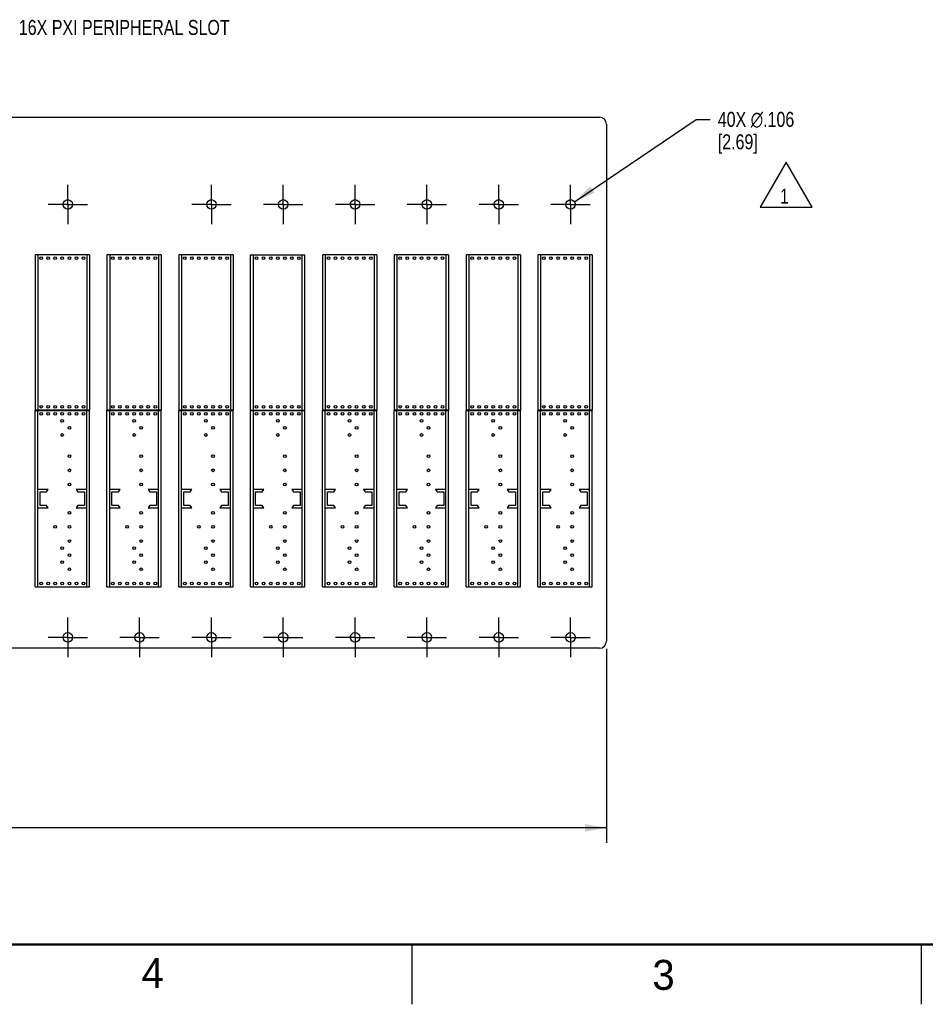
# Model space of a CAD drawing. Header units: inches. Extents: x 0 to 34, y 0 to 22.
# Tile 7 of 15: x 18 to 25.5, y 0 to 8.2. Entities that reach past the tile are written whole.
import ezdxf

# ---------------------------------------------------------------- set-up
doc = ezdxf.new("R2010")
doc.units = ezdxf.units.IN
doc.header["$LTSCALE"] = 1.87
doc.header["$MEASUREMENT"] = 0
doc.linetypes.add('CENTER', pattern=[0.6, 0.375, -0.075, 0.075, -0.075])
doc.layers.get('0').update_dxf_attribs({"linetype": 'CONTINUOUS'})
for name, color, linetype in [('DEFAULT_1', 7, 'CENTER'), ('DETAIL', 7, 'CONTINUOUS'), ('DIMENSIONS', 7, 'CONTINUOUS')]:
    doc.layers.add(name, color=color, linetype=linetype)
doc.styles.get("Standard").update_dxf_attribs({"font": 'txt', "width": 0.8})
doc.styles.add('TEXTSTYLE_2', font='txt')
doc.dimstyles.new('DIMSTYLE_1', dxfattribs={"dimtxt": 0.125, "dimasz": 0.18, "dimexe": 0.18, "dimexo": 0.0625, "dimgap": 0.09, "dimtad": 0, "dimtih": 1, "dimtoh": 1, "dimdec": 3, "dimlfac": 1.333333, "dimzin": 4, "dimdsep": 46, "dimtxsty": 'STANDARD', "dimblk": '_FILLED', "dimblk1": '_FILLED', "dimblk2": '_FILLED', "dimcen": 0.09, "dimadec": 0, "dimazin": 0, "dimtp": 0.001, "dimtm": 0.001, "dimtfac": 1, "dimtdec": 3, "dimtofl": 0, "dimtmove": 0, "dimatfit": 3, "dimldrblk": '_FILLED', "dimfxl": 1, "dimtolj": 1, "dimtzin": 4, "dimarcsym": 0})
doc.dimstyles.new('DIMSTYLE_2', dxfattribs={"dimtxt": 0.125, "dimasz": 0.18, "dimexe": 0.18, "dimexo": 0.0625, "dimgap": 0.09, "dimtad": 0, "dimtih": 1, "dimtoh": 1, "dimdec": 3, "dimlfac": 1.333333, "dimzin": 4, "dimdsep": 46, "dimtxsty": 'STANDARD', "dimblk": '_FILLED', "dimblk1": '_FILLED', "dimblk2": '_FILLED', "dimcen": 0.09, "dimadec": 0, "dimazin": 0, "dimtp": 0.001, "dimtm": 0.001, "dimtfac": 1, "dimtdec": 3, "dimtofl": 0, "dimtmove": 0, "dimatfit": 3, "dimldrblk": '_FILLED', "dimfxl": 1, "dimtolj": 1, "dimtzin": 4, "dimarcsym": 0})

# ---------------------------------------------------------------- blocks, each defined once
blk = doc.blocks.new('_FILLED')
at = {"color": 0, "linetype": 'BYBLOCK'}
blk.add_solid([(0, 0), (-1, 0.174), (-1, -0.174)], dxfattribs=at)
blk = doc.blocks.new('*D4')
at = {"layer": 'DIMENSIONS', "color": 2, "linetype": 'CONTINUOUS'}
for p, q in [((10.4507, 2.971), (10.4507, 1.3494)), ((22.8714, 2.971), (22.8714, 1.3494)), ((10.4507, 1.4744), (16.1985, 1.4744)), ((22.8714, 1.4744), (17.1235, 1.4744))]:
    blk.add_line(p, q, dxfattribs=at)
at = {"layer": 'DIMENSIONS', "color": 2, "linetype": 'CONTINUOUS', "xscale": 0.18, "yscale": 0.18, "zscale": 0.18, "rotation": 180}
blk.add_blockref('_FILLED', (10.4507, 1.4744), dxfattribs=at)
at = {"layer": 'DIMENSIONS', "color": 2, "linetype": 'CONTINUOUS', "xscale": 0.18, "yscale": 0.18, "zscale": 0.18}
blk.add_blockref('_FILLED', (22.8714, 1.4744), dxfattribs=at)
at = {"layer": 'DIMENSIONS', "color": 2, "linetype": 'CONTINUOUS', "insert": (16.561, 1.5369), "char_height": 0.125, "width": 0.8, "attachment_point": 2, "line_spacing_factor": 0.9}
blk.add_mtext('16.561\\P[420.65]', dxfattribs=at)
blk = doc.blocks.new('*D8')
at = {"layer": 'DIMENSIONS', "color": 2, "linetype": 'CONTINUOUS'}
for p, q in [((22.6049, 6.7051), (23.6214, 7.3935)), ((23.6214, 7.3935), (23.7389, 7.3935))]:
    blk.add_line(p, q, dxfattribs=at)
at = {"layer": 'DIMENSIONS', "color": 2, "linetype": 'CONTINUOUS', "xscale": 0.18, "yscale": 0.18, "zscale": 0.18, "rotation": 214.1072970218}
blk.add_blockref('_FILLED', (22.6049, 6.7051), dxfattribs=at)
at = {"layer": 'DIMENSIONS', "color": 2, "linetype": 'CONTINUOUS', "insert": (23.8014, 7.456), "char_height": 0.125, "width": 0.966667, "attachment_point": 1, "line_spacing_factor": 0.9}
blk.add_mtext('40X \\Fgdt;{\\Fgdt;n}\\Ftxt;.106\\P[2.69]', dxfattribs=at)
blk = doc.blocks.new('FLAG_TRIANGLE_BL3', base_point=(24.3732, 6.8482))
at = {"layer": 'DETAIL', "color": 2, "linetype": 'CONTINUOUS'}
for p, q in [((24.3732, 7.0355), (24.1569, 6.6609)), ((24.5895, 6.6609), (24.3732, 7.0355)), ((24.1569, 6.6609), (24.5895, 6.6609))]:
    blk.add_line(p, q, dxfattribs=at)
at = {"layer": 'DETAIL', "color": 2, "linetype": 'CONTINUOUS', "width": 0.8}
blk.add_text('1', height=0.125, dxfattribs=at).set_placement((24.3215, 6.6892))

msp = doc.modelspace()

# ---------------------------------------------------------------- linework, layer by layer
at = {"color": 7, "linetype": 'CONTINUOUS'}
for p, q in [((10.50972, 7.41144), (22.81238, 7.41144)), ((22.87143, 7.35239), (22.87143, 3.0335)), ((18.09884, 6.26093), (18.09865, 4.96467)), ((18.55356, 6.26086), (18.09884, 6.26093)), ((18.12209, 6.26093), (18.1219, 4.96467)), ((18.53031, 6.26087), (18.53013, 4.96461)), ((18.55356, 6.26086), (18.55338, 4.9646)), ((19.15356, 6.26087), (18.69884, 6.26087)), ((18.69884, 6.26087), (18.69884, 4.96461)), ((18.72209, 6.26087), (18.72209, 4.96461)), ((19.13031, 6.26087), (19.13031, 4.96461)), ((19.15356, 6.26087), (19.15356, 4.96461)), ((19.75338, 6.26087), (19.29865, 6.26087)), ((19.29865, 6.26087), (19.29865, 4.96461)), ((19.3219, 6.26087), (19.3219, 4.96461)), ((19.73013, 6.26087), (19.73013, 4.96461)), ((19.75338, 6.26087), (19.75338, 4.96461)), ((19.89884, 6.26087), (20.35356, 6.26087)), ((19.89884, 4.96461), (19.89884, 6.26087)), ((19.92209, 4.96461), (19.92209, 6.26087)), ((20.33031, 4.96461), (20.33031, 6.26087)), ((20.35356, 4.96461), (20.35356, 6.26087)), ((20.49884, 6.26093), (20.49865, 4.96467)), ((20.95356, 6.26086), (20.49884, 6.26093)), ((20.52209, 6.26092), (20.5219, 4.96466)), ((20.93031, 6.26086), (20.93013, 4.9646)), ((20.95356, 6.26086), (20.95338, 4.9646)), ((21.09884, 6.26093), (21.09865, 4.96467)), ((21.55356, 6.26086), (21.09884, 6.26093)), ((21.12209, 6.26093), (21.1219, 4.96467)), ((21.53031, 6.26087), (21.53013, 4.96461)), ((21.55356, 6.26086), (21.55338, 4.9646)), ((22.15356, 6.26087), (21.69884, 6.26087)), ((21.69884, 6.26087), (21.69884, 4.96461)), ((21.72209, 6.26087), (21.72209, 4.96461)), ((22.13031, 6.26087), (22.13031, 4.96461)), ((22.15356, 6.26087), (22.15356, 4.96461)), ((22.29882, 6.26092), (22.29865, 4.96466)), ((22.75355, 6.26086), (22.29882, 6.26092)), ((22.32207, 6.26092), (22.3219, 4.96466)), ((22.7303, 6.26087), (22.73013, 4.96461)), ((22.75355, 6.26086), (22.75338, 4.9646)), ((18.55338, 4.9646), (18.09865, 4.96467)), ((18.09883, 4.96166), (18.55356, 4.96166)), ((18.09883, 3.48823), (18.09883, 4.96166)), ((18.12208, 3.48823), (18.12208, 4.96166)), ((18.53031, 3.48823), (18.53031, 4.96166)), ((18.55356, 3.48823), (18.55356, 4.96166)), ((19.15356, 4.96461), (18.69884, 4.96461)), ((18.69884, 4.96165), (19.15356, 4.96165)), ((18.69884, 3.48823), (18.69884, 4.96165)), ((18.72209, 3.48823), (18.72209, 4.96165)), ((19.13031, 3.48823), (19.13031, 4.96165)), ((19.15356, 3.48823), (19.15356, 4.96165)), ((19.75338, 4.96461), (19.29865, 4.96461)), ((19.29883, 4.96167), (19.75356, 4.96167)), ((19.29883, 3.48825), (19.29883, 4.96167)), ((19.32208, 3.48825), (19.32208, 4.96167)), ((19.73031, 3.48825), (19.73031, 4.96167)), ((19.75356, 3.48825), (19.75356, 4.96167)), ((19.89883, 4.96167), (20.35356, 4.96167)), ((19.89883, 3.48825), (19.89883, 4.96167)), ((19.89884, 4.96461), (20.35356, 4.96461)), ((19.92208, 3.48825), (19.92208, 4.96167)), ((20.33031, 3.48825), (20.33031, 4.96167)), ((20.35356, 3.48825), (20.35356, 4.96167)), ((20.95338, 4.9646), (20.49865, 4.96467)), ((20.49883, 4.96167), (20.95356, 4.96167)), ((20.49883, 3.48825), (20.49883, 4.96167)), ((20.52208, 3.48825), (20.52208, 4.96167)), ((20.93031, 3.48825), (20.93031, 4.96167)), ((20.95356, 3.48825), (20.95356, 4.96167)), ((21.55338, 4.9646), (21.09865, 4.96467)), ((21.09883, 4.96167), (21.55356, 4.96167)), ((21.09883, 3.48825), (21.09883, 4.96167)), ((21.12208, 3.48825), (21.12208, 4.96167)), ((21.53031, 3.48825), (21.53031, 4.96167)), ((21.55356, 3.48825), (21.55356, 4.96167)), ((21.69883, 4.96167), (22.15356, 4.96167)), ((21.69883, 3.48825), (21.69883, 4.96167)), ((22.15356, 4.96461), (21.69884, 4.96461)), ((21.72208, 3.48825), (21.72208, 4.96167)), ((22.13031, 3.48825), (22.13031, 4.96167)), ((22.15356, 3.48825), (22.15356, 4.96167)), ((22.75338, 4.9646), (22.29865, 4.96466)), ((22.29883, 4.96167), (22.75356, 4.96167)), ((22.29883, 3.48825), (22.29883, 4.96167)), ((22.32208, 3.48825), (22.32208, 4.96167)), ((22.73031, 3.48825), (22.73031, 4.96167)), ((22.75356, 3.48825), (22.75356, 4.96167)), ((18.20908, 4.30069), (18.12208, 4.30069)), ((18.14046, 4.28119), (18.19558, 4.28119)), ((18.14046, 4.16869), (18.14046, 4.28119)), ((18.19558, 4.28119), (18.20908, 4.30069)), ((18.53031, 4.30069), (18.44331, 4.30069)), ((18.44331, 4.30069), (18.45681, 4.28119)), ((18.45681, 4.28119), (18.51193, 4.28119)), ((18.51193, 4.28119), (18.51193, 4.16869)), ((18.80909, 4.30069), (18.72209, 4.30069)), ((18.74046, 4.28119), (18.79559, 4.28119)), ((18.74046, 4.16869), (18.74046, 4.28119)), ((18.79559, 4.28119), (18.80909, 4.30069)), ((19.13031, 4.30069), (19.04331, 4.30069)), ((19.04331, 4.30069), (19.05681, 4.28119)), ((19.05681, 4.28119), (19.11194, 4.28119)), ((19.11194, 4.28119), (19.11194, 4.16869)), ((19.40908, 4.30071), (19.32208, 4.30071)), ((19.34046, 4.28121), (19.39558, 4.28121)), ((19.34046, 4.16871), (19.34046, 4.28121)), ((19.39558, 4.28121), (19.40908, 4.30071)), ((19.73031, 4.30071), (19.64331, 4.30071)), ((19.64331, 4.30071), (19.65681, 4.28121)), ((19.65681, 4.28121), (19.71193, 4.28121)), ((19.71193, 4.28121), (19.71193, 4.16871)), ((20.00908, 4.30071), (19.92208, 4.30071)), ((19.94046, 4.28121), (19.99558, 4.28121)), ((19.94046, 4.16871), (19.94046, 4.28121)), ((19.99558, 4.28121), (20.00908, 4.30071)), ((20.33031, 4.30071), (20.24331, 4.30071)), ((20.24331, 4.30071), (20.25681, 4.28121)), ((20.25681, 4.28121), (20.31193, 4.28121)), ((20.31193, 4.28121), (20.31193, 4.16871)), ((20.60908, 4.30071), (20.52208, 4.30071)), ((20.54046, 4.28121), (20.59558, 4.28121)), ((20.54046, 4.16871), (20.54046, 4.28121)), ((20.59558, 4.28121), (20.60908, 4.30071)), ((20.93031, 4.30071), (20.84331, 4.30071)), ((20.84331, 4.30071), (20.85681, 4.28121)), ((20.85681, 4.28121), (20.91193, 4.28121)), ((20.91193, 4.28121), (20.91193, 4.16871)), ((21.20908, 4.30071), (21.12208, 4.30071)), ((21.14046, 4.28121), (21.19558, 4.28121)), ((21.14046, 4.16871), (21.14046, 4.28121)), ((21.19558, 4.28121), (21.20908, 4.30071)), ((21.53031, 4.30071), (21.44331, 4.30071)), ((21.44331, 4.30071), (21.45681, 4.28121)), ((21.45681, 4.28121), (21.51193, 4.28121)), ((21.51193, 4.28121), (21.51193, 4.16871)), ((21.80908, 4.30071), (21.72208, 4.30071)), ((21.74046, 4.28121), (21.79558, 4.28121)), ((21.74046, 4.16871), (21.74046, 4.28121)), ((21.79558, 4.28121), (21.80908, 4.30071)), ((22.13031, 4.30071), (22.04331, 4.30071)), ((22.04331, 4.30071), (22.05681, 4.28121)), ((22.05681, 4.28121), (22.11193, 4.28121)), ((22.11193, 4.28121), (22.11193, 4.16871)), ((22.40908, 4.30071), (22.32208, 4.30071)), ((22.34046, 4.28121), (22.39558, 4.28121)), ((22.34046, 4.16871), (22.34046, 4.28121)), ((22.39558, 4.28121), (22.40908, 4.30071)), ((22.73031, 4.30071), (22.64331, 4.30071)), ((22.64331, 4.30071), (22.65681, 4.28121)), ((22.65681, 4.28121), (22.71193, 4.28121)), ((22.71193, 4.28121), (22.71193, 4.16871)), ((18.12208, 4.14919), (18.20908, 4.14919)), ((18.19558, 4.16869), (18.14046, 4.16869)), ((18.20908, 4.14919), (18.19558, 4.16869)), ((18.45681, 4.16869), (18.44331, 4.14919)), ((18.44331, 4.14919), (18.53031, 4.14919)), ((18.51193, 4.16869), (18.45681, 4.16869)), ((18.72209, 4.14919), (18.80909, 4.14919)), ((18.79559, 4.16869), (18.74046, 4.16869)), ((18.80909, 4.14919), (18.79559, 4.16869)), ((19.05681, 4.16869), (19.04331, 4.14919)), ((19.04331, 4.14919), (19.13031, 4.14919)), ((19.11194, 4.16869), (19.05681, 4.16869)), ((19.32208, 4.14921), (19.40908, 4.14921)), ((19.39558, 4.16871), (19.34046, 4.16871)), ((19.40908, 4.14921), (19.39558, 4.16871)), ((19.65681, 4.16871), (19.64331, 4.14921)), ((19.64331, 4.14921), (19.73031, 4.14921)), ((19.71193, 4.16871), (19.65681, 4.16871)), ((19.92208, 4.14921), (20.00908, 4.14921)), ((19.99558, 4.16871), (19.94046, 4.16871)), ((20.00908, 4.14921), (19.99558, 4.16871)), ((20.25681, 4.16871), (20.24331, 4.14921)), ((20.24331, 4.14921), (20.33031, 4.14921)), ((20.31193, 4.16871), (20.25681, 4.16871)), ((20.52208, 4.14921), (20.60908, 4.14921)), ((20.59558, 4.16871), (20.54046, 4.16871)), ((20.60908, 4.14921), (20.59558, 4.16871)), ((20.85681, 4.16871), (20.84331, 4.14921)), ((20.84331, 4.14921), (20.93031, 4.14921)), ((20.91193, 4.16871), (20.85681, 4.16871)), ((21.12208, 4.14921), (21.20908, 4.14921)), ((21.19558, 4.16871), (21.14046, 4.16871)), ((21.20908, 4.14921), (21.19558, 4.16871)), ((21.45681, 4.16871), (21.44331, 4.14921)), ((21.44331, 4.14921), (21.53031, 4.14921)), ((21.51193, 4.16871), (21.45681, 4.16871)), ((21.72208, 4.14921), (21.80908, 4.14921)), ((21.79558, 4.16871), (21.74046, 4.16871)), ((21.80908, 4.14921), (21.79558, 4.16871)), ((22.05681, 4.16871), (22.04331, 4.14921)), ((22.04331, 4.14921), (22.13031, 4.14921)), ((22.11193, 4.16871), (22.05681, 4.16871)), ((22.32208, 4.14921), (22.40908, 4.14921)), ((22.39558, 4.16871), (22.34046, 4.16871)), ((22.40908, 4.14921), (22.39558, 4.16871)), ((22.65681, 4.16871), (22.64331, 4.14921)), ((22.64331, 4.14921), (22.73031, 4.14921)), ((22.71193, 4.16871), (22.65681, 4.16871)), ((18.09883, 3.48823), (18.55356, 3.48823)), ((18.69884, 3.48823), (19.15356, 3.48823)), ((19.29883, 3.48825), (19.75356, 3.48825)), ((19.89883, 3.48825), (20.35356, 3.48825)), ((20.49883, 3.48825), (20.95356, 3.48825)), ((21.09883, 3.48825), (21.55356, 3.48825)), ((21.69883, 3.48825), (22.15356, 3.48825)), ((22.29883, 3.48825), (22.75356, 3.48825)), ((22.81238, 2.97444), (10.50972, 2.97444))]:
    msp.add_line(p, q, dxfattribs=at)
at = {"color": 2, "linetype": 'CONTINUOUS'}
for p, q in [((21.25002, 0), (21.25002, 0.5)), ((25.50002, 0.5), (25.50002, 0))]:
    msp.add_line(p, q, dxfattribs=at)
at = {"color": 7, "linetype": 'CONTINUOUS', "const_width": 0.02}
msp.add_lwpolyline([(0.50002, 0.5), (33.50002, 0.5)], dxfattribs=at)
at = {"color": 7, "linetype": 'CONTINUOUS'}
for centre, radius in [((18.37202, 6.68282), 0.03975), ((19.57202, 6.68282), 0.03975), ((20.17202, 6.68282), 0.03975), ((20.77202, 6.68282), 0.03975), ((21.37202, 6.68282), 0.03975), ((21.97202, 6.68282), 0.03975), ((22.57202, 6.68282), 0.03975), ((18.14903, 6.23287), 0.01125), ((18.20809, 6.23286), 0.01125), ((18.26714, 6.23285), 0.01125), ((18.3262, 6.23284), 0.01125), ((18.38525, 6.23284), 0.01125), ((18.44431, 6.23283), 0.01125), ((18.50336, 6.23282), 0.01125), ((18.74903, 6.23282), 0.01125), ((18.80809, 6.23282), 0.01125), ((18.86714, 6.23282), 0.01125), ((18.9262, 6.23282), 0.01125), ((18.98525, 6.23282), 0.01125), ((19.04431, 6.23282), 0.01125), ((19.10336, 6.23282), 0.01125), ((19.34885, 6.23282), 0.01125), ((19.40791, 6.23282), 0.01125), ((19.46696, 6.23282), 0.01125), ((19.52602, 6.23282), 0.01125), ((19.58507, 6.23282), 0.01125), ((19.64413, 6.23282), 0.01125), ((19.70318, 6.23282), 0.01125), ((19.94903, 6.23282), 0.01125), ((20.00809, 6.23282), 0.01125), ((20.06714, 6.23282), 0.01125), ((20.1262, 6.23282), 0.01125), ((20.18525, 6.23282), 0.01125), ((20.24431, 6.23282), 0.01125), ((20.30336, 6.23282), 0.01125), ((20.54903, 6.23287), 0.01125), ((20.60809, 6.23286), 0.01125), ((20.66714, 6.23285), 0.01125), ((20.7262, 6.23284), 0.01125), ((20.78525, 6.23283), 0.01125), ((20.84431, 6.23282), 0.01125), ((20.90336, 6.23282), 0.01125), ((21.14903, 6.23287), 0.01125), ((21.20809, 6.23286), 0.01125), ((21.26714, 6.23285), 0.01125), ((21.3262, 6.23284), 0.01125), ((21.38525, 6.23284), 0.01125), ((21.44431, 6.23283), 0.01125), ((21.50336, 6.23282), 0.01125), ((21.74903, 6.23282), 0.01125), ((21.80809, 6.23282), 0.01125), ((21.86714, 6.23282), 0.01125), ((21.9262, 6.23282), 0.01125), ((21.98525, 6.23282), 0.01125), ((22.04431, 6.23282), 0.01125), ((22.10336, 6.23282), 0.01125), ((22.34902, 6.23287), 0.01125), ((22.40807, 6.23286), 0.01125), ((22.46713, 6.23285), 0.01125), ((22.52618, 6.23284), 0.01125), ((22.58524, 6.23283), 0.01125), ((22.64429, 6.23283), 0.01125), ((22.70335, 6.23282), 0.01125), ((18.14885, 4.99271), 0.01125), ((18.14903, 4.93361), 0.01125), ((18.20791, 4.9927), 0.01125), ((18.20809, 4.93361), 0.01125), ((18.26696, 4.9927), 0.01125), ((18.26714, 4.93361), 0.01125), ((18.32602, 4.99269), 0.01125), ((18.3262, 4.93361), 0.01125), ((18.38507, 4.99268), 0.01125), ((18.38525, 4.93361), 0.01125), ((18.44413, 4.99267), 0.01125), ((18.44431, 4.93361), 0.01125), ((18.50318, 4.99266), 0.01125), ((18.50336, 4.93361), 0.01125), ((18.74903, 4.99266), 0.01125), ((18.74903, 4.9336), 0.01125), ((18.80809, 4.99266), 0.01125), ((18.80809, 4.9336), 0.01125), ((18.86714, 4.99266), 0.01125), ((18.86714, 4.9336), 0.01125), ((18.9262, 4.99266), 0.01125), ((18.9262, 4.9336), 0.01125), ((18.98525, 4.99266), 0.01125), ((18.98525, 4.9336), 0.01125), ((19.04431, 4.99266), 0.01125), ((19.04431, 4.9336), 0.01125), ((19.10336, 4.99266), 0.01125), ((19.10336, 4.9336), 0.01125), ((19.34885, 4.99266), 0.01125), ((19.34903, 4.93362), 0.01125), ((19.40791, 4.99266), 0.01125), ((19.40809, 4.93362), 0.01125), ((19.46696, 4.99266), 0.01125), ((19.46714, 4.93362), 0.01125), ((19.52602, 4.99266), 0.01125), ((19.5262, 4.93362), 0.01125), ((19.58507, 4.99266), 0.01125), ((19.58525, 4.93362), 0.01125), ((19.64413, 4.99266), 0.01125), ((19.64431, 4.93362), 0.01125), ((19.70318, 4.99266), 0.01125), ((19.70336, 4.93362), 0.01125), ((19.94903, 4.99266), 0.01125), ((19.94903, 4.93362), 0.01125), ((20.00809, 4.99266), 0.01125), ((20.00809, 4.93362), 0.01125), ((20.06714, 4.99266), 0.01125), ((20.06714, 4.93362), 0.01125), ((20.1262, 4.99266), 0.01125), ((20.1262, 4.93362), 0.01125), ((20.18525, 4.99266), 0.01125), ((20.18525, 4.93362), 0.01125), ((20.24431, 4.99266), 0.01125), ((20.24431, 4.93362), 0.01125), ((20.30336, 4.99266), 0.01125), ((20.30336, 4.93362), 0.01125), ((20.54885, 4.99271), 0.01125), ((20.54903, 4.93362), 0.01125), ((20.60791, 4.9927), 0.01125), ((20.60809, 4.93362), 0.01125), ((20.66696, 4.99269), 0.01125), ((20.66714, 4.93362), 0.01125), ((20.72602, 4.99268), 0.01125), ((20.7262, 4.93362), 0.01125), ((20.78507, 4.99268), 0.01125), ((20.78525, 4.93362), 0.01125), ((20.84413, 4.99267), 0.01125), ((20.84431, 4.93362), 0.01125), ((20.90318, 4.99266), 0.01125), ((20.90336, 4.93362), 0.01125), ((21.14885, 4.99271), 0.01125), ((21.14903, 4.93362), 0.01125), ((21.20791, 4.9927), 0.01125), ((21.20809, 4.93362), 0.01125), ((21.26696, 4.9927), 0.01125), ((21.26714, 4.93362), 0.01125), ((21.32602, 4.99269), 0.01125), ((21.3262, 4.93362), 0.01125), ((21.38507, 4.99268), 0.01125), ((21.38525, 4.93362), 0.01125), ((21.44413, 4.99267), 0.01125), ((21.44431, 4.93362), 0.01125), ((21.50318, 4.99266), 0.01125), ((21.50336, 4.93362), 0.01125), ((21.74903, 4.99266), 0.01125), ((21.74903, 4.93362), 0.01125), ((21.80809, 4.99266), 0.01125), ((21.80809, 4.93362), 0.01125), ((21.86714, 4.99266), 0.01125), ((21.86714, 4.93362), 0.01125), ((21.9262, 4.99266), 0.01125), ((21.9262, 4.93362), 0.01125), ((21.98525, 4.99266), 0.01125), ((21.98525, 4.93362), 0.01125), ((22.04431, 4.99266), 0.01125), ((22.04431, 4.93362), 0.01125), ((22.10336, 4.99266), 0.01125), ((22.10336, 4.93362), 0.01125), ((22.34885, 4.99271), 0.01125), ((22.34903, 4.93362), 0.01125), ((22.40791, 4.9927), 0.01125), ((22.40809, 4.93362), 0.01125), ((22.46696, 4.99269), 0.01125), ((22.46714, 4.93362), 0.01125), ((22.52602, 4.99268), 0.01125), ((22.5262, 4.93362), 0.01125), ((22.58507, 4.99268), 0.01125), ((22.58525, 4.93362), 0.01125), ((22.64413, 4.99267), 0.01125), ((22.64431, 4.93362), 0.01125), ((22.70318, 4.99266), 0.01125), ((22.70336, 4.93362), 0.01125), ((18.3262, 4.87455), 0.01125), ((18.9262, 4.87455), 0.01125), ((19.5262, 4.87456), 0.01125), ((20.1262, 4.87456), 0.01125), ((20.7262, 4.87456), 0.01125), ((21.3262, 4.87456), 0.01125), ((21.9262, 4.87456), 0.01125), ((22.5262, 4.87456), 0.01125), ((18.38525, 4.81549), 0.01125), ((18.98525, 4.81549), 0.01125), ((19.58525, 4.81551), 0.01125), ((20.18525, 4.81551), 0.01125), ((20.78525, 4.81551), 0.01125), ((21.38525, 4.81551), 0.01125), ((21.98525, 4.81551), 0.01125), ((22.58525, 4.81551), 0.01125), ((18.3262, 4.75644), 0.01125), ((18.9262, 4.75644), 0.01125), ((19.5262, 4.75645), 0.01125), ((20.1262, 4.75645), 0.01125), ((20.7262, 4.75645), 0.01125), ((21.3262, 4.75645), 0.01125), ((21.9262, 4.75645), 0.01125), ((22.5262, 4.75645), 0.01125), ((18.38525, 4.57927), 0.01125), ((18.98525, 4.57927), 0.01125), ((19.58525, 4.57929), 0.01125), ((20.18525, 4.57929), 0.01125), ((20.78525, 4.57929), 0.01125), ((21.38525, 4.57929), 0.01125), ((21.98525, 4.57929), 0.01125), ((22.58525, 4.57929), 0.01125), ((18.38525, 4.46116), 0.01125), ((18.98525, 4.46116), 0.01125), ((19.58525, 4.46118), 0.01125), ((20.18525, 4.46118), 0.01125), ((20.78525, 4.46118), 0.01125), ((21.38525, 4.46118), 0.01125), ((21.98525, 4.46118), 0.01125), ((22.58525, 4.46118), 0.01125), ((18.38525, 4.34305), 0.01125), ((18.98525, 4.34305), 0.01125), ((19.58525, 4.34307), 0.01125), ((20.18525, 4.34307), 0.01125), ((20.78525, 4.34307), 0.01125), ((21.38525, 4.34307), 0.01125), ((21.98525, 4.34307), 0.01125), ((22.58525, 4.34307), 0.01125), ((18.38525, 4.10683), 0.01125), ((18.98525, 4.10683), 0.01125), ((19.58525, 4.10685), 0.01125), ((20.18525, 4.10685), 0.01125), ((20.78525, 4.10685), 0.01125), ((21.38525, 4.10685), 0.01125), ((21.98525, 4.10685), 0.01125), ((22.58525, 4.10685), 0.01125), ((18.26714, 3.98872), 0.01125), ((18.38525, 3.98872), 0.01125), ((18.86714, 3.98872), 0.01125), ((18.98525, 3.98872), 0.01125), ((19.46714, 3.98874), 0.01125), ((19.58525, 3.98874), 0.01125), ((20.06714, 3.98874), 0.01125), ((20.18525, 3.98874), 0.01125), ((20.66714, 3.98874), 0.01125), ((20.78525, 3.98874), 0.01125), ((21.26714, 3.98874), 0.01125), ((21.38525, 3.98874), 0.01125), ((21.86714, 3.98874), 0.01125), ((21.98525, 3.98874), 0.01125), ((22.46714, 3.98874), 0.01125), ((22.58525, 3.98874), 0.01125), ((18.38525, 3.87061), 0.01125), ((18.98525, 3.87061), 0.01125), ((19.58525, 3.87063), 0.01125), ((20.18525, 3.87063), 0.01125), ((20.78525, 3.87063), 0.01125), ((21.38525, 3.87063), 0.01125), ((21.98525, 3.87063), 0.01125), ((22.58525, 3.87063), 0.01125), ((18.3262, 3.81156), 0.01125), ((18.9262, 3.81156), 0.01125), ((19.5262, 3.81157), 0.01125), ((20.1262, 3.81157), 0.01125), ((20.7262, 3.81157), 0.01125), ((21.3262, 3.81157), 0.01125), ((21.9262, 3.81157), 0.01125), ((22.5262, 3.81157), 0.01125), ((18.3262, 3.69345), 0.01125), ((18.38525, 3.7525), 0.01125), ((18.9262, 3.69345), 0.01125), ((18.98525, 3.7525), 0.01125), ((19.5262, 3.69346), 0.01125), ((19.58525, 3.75252), 0.01125), ((20.1262, 3.69346), 0.01125), ((20.18525, 3.75252), 0.01125), ((20.7262, 3.69346), 0.01125), ((20.78525, 3.75252), 0.01125), ((21.3262, 3.69346), 0.01125), ((21.38525, 3.75252), 0.01125), ((21.9262, 3.69346), 0.01125), ((21.98525, 3.75252), 0.01125), ((22.5262, 3.69346), 0.01125), ((22.58525, 3.75252), 0.01125), ((18.38525, 3.63439), 0.01125), ((18.98525, 3.63439), 0.01125), ((19.58525, 3.63441), 0.01125), ((20.18525, 3.63441), 0.01125), ((20.78525, 3.63441), 0.01125), ((21.38525, 3.63441), 0.01125), ((21.98525, 3.63441), 0.01125), ((22.58525, 3.63441), 0.01125), ((18.14903, 3.51628), 0.01125), ((18.20809, 3.51628), 0.01125), ((18.26714, 3.51628), 0.01125), ((18.3262, 3.51628), 0.01125), ((18.38525, 3.51628), 0.01125), ((18.44431, 3.51628), 0.01125), ((18.50336, 3.51628), 0.01125), ((18.74903, 3.51628), 0.01125), ((18.80809, 3.51628), 0.01125), ((18.86714, 3.51628), 0.01125), ((18.9262, 3.51628), 0.01125), ((18.98525, 3.51628), 0.01125), ((19.04431, 3.51628), 0.01125), ((19.10336, 3.51628), 0.01125), ((19.34903, 3.5163), 0.01125), ((19.40809, 3.5163), 0.01125), ((19.46714, 3.5163), 0.01125), ((19.5262, 3.5163), 0.01125), ((19.58525, 3.5163), 0.01125), ((19.64431, 3.5163), 0.01125), ((19.70336, 3.5163), 0.01125), ((19.94903, 3.5163), 0.01125), ((20.00809, 3.5163), 0.01125), ((20.06714, 3.5163), 0.01125), ((20.1262, 3.5163), 0.01125), ((20.18525, 3.5163), 0.01125), ((20.24431, 3.5163), 0.01125), ((20.30336, 3.5163), 0.01125), ((20.54903, 3.5163), 0.01125), ((20.60809, 3.5163), 0.01125), ((20.66714, 3.5163), 0.01125), ((20.7262, 3.5163), 0.01125), ((20.78525, 3.5163), 0.01125), ((20.84431, 3.5163), 0.01125), ((20.90336, 3.5163), 0.01125), ((21.14903, 3.5163), 0.01125), ((21.20809, 3.5163), 0.01125), ((21.26714, 3.5163), 0.01125), ((21.3262, 3.5163), 0.01125), ((21.38525, 3.5163), 0.01125), ((21.44431, 3.5163), 0.01125), ((21.50336, 3.5163), 0.01125), ((21.74903, 3.5163), 0.01125), ((21.80809, 3.5163), 0.01125), ((21.86714, 3.5163), 0.01125), ((21.9262, 3.5163), 0.01125), ((21.98525, 3.5163), 0.01125), ((22.04431, 3.5163), 0.01125), ((22.10336, 3.5163), 0.01125), ((22.34903, 3.5163), 0.01125), ((22.40809, 3.5163), 0.01125), ((22.46714, 3.5163), 0.01125), ((22.5262, 3.5163), 0.01125), ((22.58525, 3.5163), 0.01125), ((22.64431, 3.5163), 0.01125), ((22.70336, 3.5163), 0.01125), ((18.37202, 3.06557), 0.03975), ((18.97202, 3.06557), 0.03975), ((19.57202, 3.06557), 0.03975), ((20.17202, 3.06557), 0.03975), ((20.77202, 3.06557), 0.03975), ((21.37202, 3.06557), 0.03975), ((21.97202, 3.06557), 0.03975), ((22.57202, 3.06557), 0.03975)]:
    msp.add_circle(centre, radius, dxfattribs=at)
for centre, start, end in [((22.81238, 7.35239), 0, 90), ((22.81238, 3.0335), 270, 360)]:
    msp.add_arc(centre, 0.05906, start, end, dxfattribs=at)
at = {"layer": 'DEFAULT_1', "color": 7, "linetype": 'CENTER'}
for p, q in [((18.37202, 6.68282), (18.37202, 6.84757)), ((19.57202, 6.68282), (19.57202, 6.84757)), ((20.17202, 6.68282), (20.17202, 6.84757)), ((20.77202, 6.68282), (20.77202, 6.84757)), ((21.37202, 6.68282), (21.37202, 6.84757)), ((21.97202, 6.68282), (21.97202, 6.84757)), ((22.57202, 6.68282), (22.57202, 6.84757)), ((18.37202, 6.68282), (18.20727, 6.68282)), ((18.37202, 6.68282), (18.37202, 6.51807)), ((18.37202, 6.68282), (18.53677, 6.68282)), ((19.57202, 6.68282), (19.40727, 6.68282)), ((19.57202, 6.68282), (19.73677, 6.68282)), ((19.57202, 6.68282), (19.57202, 6.51807)), ((20.17202, 6.68282), (20.00727, 6.68282)), ((20.17202, 6.68282), (20.33677, 6.68282)), ((20.17202, 6.68282), (20.17202, 6.51807)), ((20.77202, 6.68282), (20.60727, 6.68282)), ((20.77202, 6.68282), (20.93677, 6.68282)), ((20.77202, 6.68282), (20.77202, 6.51807)), ((21.37202, 6.68282), (21.20727, 6.68282)), ((21.37202, 6.68282), (21.53677, 6.68282)), ((21.37202, 6.68282), (21.37202, 6.51807)), ((21.97202, 6.68282), (21.80727, 6.68282)), ((21.97202, 6.68282), (22.13677, 6.68282)), ((21.97202, 6.68282), (21.97202, 6.51807)), ((22.57202, 6.68282), (22.40727, 6.68282)), ((22.57202, 6.68282), (22.73677, 6.68282)), ((22.57202, 6.68282), (22.57202, 6.51807)), ((18.37202, 3.06557), (18.37202, 3.23032)), ((18.97202, 3.06557), (18.97202, 3.23032)), ((19.57202, 3.06557), (19.57202, 3.23032)), ((20.17202, 3.06557), (20.17202, 3.23032)), ((20.77202, 3.06557), (20.77202, 3.23032)), ((21.37202, 3.06557), (21.37202, 3.23032)), ((21.97202, 3.06557), (21.97202, 3.23032)), ((22.57202, 3.06557), (22.57202, 3.23032)), ((18.37202, 3.06557), (18.20727, 3.06557)), ((18.37202, 3.06557), (18.53677, 3.06557)), ((18.37202, 3.06557), (18.37202, 2.90082)), ((18.97202, 3.06557), (18.80727, 3.06557)), ((18.97202, 3.06557), (19.13677, 3.06557)), ((18.97202, 3.06557), (18.97202, 2.90082)), ((19.57202, 3.06557), (19.40727, 3.06557)), ((19.57202, 3.06557), (19.73677, 3.06557)), ((19.57202, 3.06557), (19.57202, 2.90082)), ((20.17202, 3.06557), (20.00727, 3.06557)), ((20.17202, 3.06557), (20.33677, 3.06557)), ((20.17202, 3.06557), (20.17202, 2.90082)), ((20.77202, 3.06557), (20.60727, 3.06557)), ((20.77202, 3.06557), (20.93677, 3.06557)), ((20.77202, 3.06557), (20.77202, 2.90082)), ((21.37202, 3.06557), (21.20727, 3.06557)), ((21.37202, 3.06557), (21.53677, 3.06557)), ((21.37202, 3.06557), (21.37202, 2.90082)), ((21.97202, 3.06557), (21.80727, 3.06557)), ((21.97202, 3.06557), (22.13677, 3.06557)), ((21.97202, 3.06557), (21.97202, 2.90082)), ((22.57202, 3.06557), (22.40727, 3.06557)), ((22.57202, 3.06557), (22.73677, 3.06557)), ((22.57202, 3.06557), (22.57202, 2.90082))]:
    msp.add_line(p, q, dxfattribs=at)

# ---------------------------------------------------------------- block references
at = {"layer": 'DETAIL', "color": 2, "linetype": 'CONTINUOUS'}
msp.add_blockref('FLAG_TRIANGLE_BL3', (24.37318, 6.84818), dxfattribs=at)

# ---------------------------------------------------------------- texts
at = {"color": 2, "linetype": 'CONTINUOUS', "char_height": 0.25, "width": 0.25, "attachment_point": 1, "line_spacing_factor": 0.9, "style": 'TEXTSTYLE_2'}
for s, insert in [('4', (18.98838, 0.38692)), ('3', (23.25553, 0.37104))]:
    msp.add_mtext(s, dxfattribs=dict(at, insert=insert))
at = {"layer": 'DETAIL', "color": 2, "linetype": 'CONTINUOUS', "insert": (17.96299, 8.22394), "char_height": 0.125, "width": 2.3, "attachment_point": 1, "line_spacing_factor": 0.9}
msp.add_mtext('16X PXI PERIPHERAL SLOT', dxfattribs=at)

# ---------------------------------------------------------------- dimensions: what is measured, and where the dimension line sits
at = {"layer": 'DIMENSIONS', "color": 2, "linetype": 'CONTINUOUS'}
dim = msp.add_diameter_dim_2p(p1=(22.60494, 6.70511), p2=(22.53911, 6.66053), text='40X <>', dimstyle='DIMSTYLE_2', dxfattribs=at)
dim.commit()
dim.dimension.update_dxf_attribs({"geometry": '*D8', "text_midpoint": (24.38477, 7.29976), "dimtype": 163})
dim = msp.add_linear_dim(base=(22.87143, 1.47444), p1=(10.45067, 2.971), p2=(22.87143, 2.971), dimstyle='DIMSTYLE_1', dxfattribs=at)
dim.commit()
dim.dimension.update_dxf_attribs({"geometry": '*D4', "text_midpoint": (16.48605, 1.38069), "dimtype": 160})

doc.saveas('drawing.dxf')
